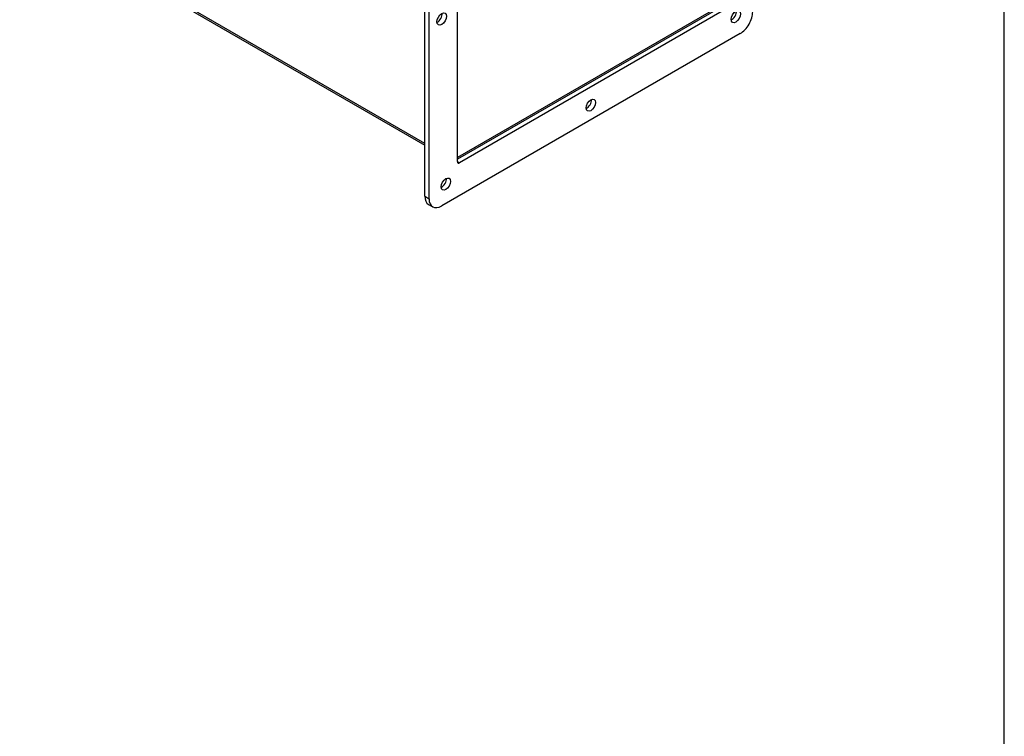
# Model space of a CAD drawing. Header units: inches. Extents: x 0.2 to 89.8, y -0.5 to 59.8.
# Tile 4 of 5: x 69.1 to 89.8, y 14.6 to 29.7. Entities that reach past the tile are written whole.
import ezdxf

# ---------------------------------------------------------------- set-up
doc = ezdxf.new("R2010")
doc.units = ezdxf.units.IN
doc.header["$MEASUREMENT"] = 0
for name, color, linetype in [('COM40176', 7, 'Continuous'), ('COM70666-3', 7, 'Continuous'), ('COM70693-13', 7, 'Continuous'), ('COM70694-13', 7, 'Continuous'), ('COM70695-3', 7, 'Continuous'), ('Default', 7, 'Continuous'), ('GSK10522', 7, 'Continuous'), ('GSK11095', 7, 'Continuous'), ('HNG86641-1', 7, 'Continuous'), ('HNG86641-2', 7, 'Continuous'), ('HNG86641-3', 7, 'Continuous')]:
    doc.layers.add(name, color=color, linetype=linetype)

# ---------------------------------------------------------------- blocks, each defined once
blk = doc.blocks.new('SE6')
at = {"layer": 'COM40176', "color": 7, "linetype": 'Continuous'}
for p, q in [((78.37670587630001, 39.8528430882), (77.6695990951, 40.2610913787)), ((82.6193465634, 37.4033533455), (81.9122397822, 37.8116016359))]:
    blk.add_line(p, q, dxfattribs=at)
for centre, major_axis, start_param, end_param in [((77.6265990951, 40.186613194), (-0.04300000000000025, -0.07447818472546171), 3.141592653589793, 3.614590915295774), ((78.3337058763, 39.7783649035), (-0.04299999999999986, -0.07447818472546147), 2.66859439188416, 3.614590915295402), ((81.8692397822, 37.7371234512), (-0.04300000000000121, -0.0744781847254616), 3.141592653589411, 3.614590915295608), ((82.57634656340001, 37.3288751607), (-0.04300000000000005, -0.07447818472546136), 2.668594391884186, 3.614590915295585)]:
    blk.add_ellipse(centre, major_axis=major_axis, ratio=0.5773502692, start_param=start_param, end_param=end_param, dxfattribs=at)
at = {"layer": 'COM70666-3', "color": 7, "linetype": 'Continuous'}
for p, q in [((75.7763384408, 42.1216005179), (69.50076575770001, 38.49839694)), ((75.8647267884, 42.0705694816), (69.5891541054, 38.4473659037)), ((75.8647267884, 42.0705694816), (75.7763384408, 42.1216005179)), ((76.0522267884, 42.0891427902), (75.9638384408, 42.1401738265)), ((76.1298918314, 41.1391388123), (76.1298918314, 41.9174763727)), ((69.50076575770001, 38.49839694), (69.5891541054, 38.4473659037)), ((69.2356007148, 38.0391176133), (69.2356007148, 30.7927104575)), ((69.3239890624, 37.988086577), (69.2356007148, 38.0391176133)), ((69.3239890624, 37.988086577), (69.3239890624, 30.7416794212)), ((77.8976587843, 33.6504484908), (84.1732314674, 37.2736520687)), ((84.261619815, 37.2226210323), (84.1732314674, 37.2736520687)), ((84.449119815, 37.2411943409), (84.3607314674, 37.2922253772)), ((77.986047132, 33.5994174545), (84.261619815, 37.2226210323)), ((84.526784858, 37.0695279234), (84.526784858, 29.8231207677)), ((78.3618743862, 33.1272783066), (83.8857925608, 36.3165139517)), ((83.841598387, 36.2909984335), (83.841598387, 29.9635581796)), ((83.9299867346, 36.2909984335), (83.8857925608, 36.3165139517)), ((83.9299867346, 36.2909984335), (83.9299867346, 29.9125271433)), ((77.8976587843, 33.6504484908), (77.986047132, 33.5994174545)), ((77.6324937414, 25.9447620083), (77.6324937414, 33.191169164)), ((77.720882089, 33.1401381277), (77.6324937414, 33.191169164)), ((77.720882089, 25.893730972), (77.720882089, 33.1401381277)), ((78.31768021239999, 26.6722604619), (78.31768021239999, 33.0507317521)), ((69.5891541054, 30.5885863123), (70.51741909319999, 31.1245203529)), ((69.2356007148, 30.7927104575), (69.3239890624, 30.7416794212)), ((69.31326575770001, 30.62104404), (69.4016541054, 30.5700130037)), ((83.7974042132, 29.8870116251), (78.31768021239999, 26.7232914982)), ((83.8857925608, 29.8359805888), (78.3618743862, 26.6467449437)), ((83.8857925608, 29.8359805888), (83.7974042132, 29.8870116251)), ((83.841598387, 29.9635581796), (83.9299867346, 29.9125271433)), ((84.261619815, 29.3638414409), (77.986047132, 25.740637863)), ((78.31768021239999, 26.6722604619), (78.3618743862, 26.6467449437)), ((77.6324937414, 25.9447620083), (77.720882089, 25.893730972)), ((77.7101587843, 25.7730955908), (77.798547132, 25.7220645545))]:
    blk.add_line(p, q, dxfattribs=at)
for centre, major_axis, start_param, end_param in [((75.7763384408, 41.8154143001), (-0.1874999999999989, -0.3247595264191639), 3.14159265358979, 3.926990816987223), ((75.8647267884, 41.7643832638), (-0.1874999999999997, -0.3247595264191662), 2.35619449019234, 3.926990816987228), ((75.6879500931, 41.6623211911), (0.07025000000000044, 0.121676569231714), 3.821985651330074, 5.602792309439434), ((72.6385520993, 40.0038125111), (0.07025000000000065, 0.1216765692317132), 3.8219856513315, 5.602792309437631), ((69.50076575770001, 38.1922107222), (-0.1875000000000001, -0.3247595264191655), 3.926990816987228, 5.497787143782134), ((69.5891541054, 38.1411796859), (0.1874999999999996, 0.3247595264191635), 0.7853981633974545, 2.356194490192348), ((69.5891541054, 38.1411796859), (0.07025000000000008, 0.1216765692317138), 3.821985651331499, 5.602792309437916), ((84.1732314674, 36.9674658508), (-0.1874999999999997, -0.3247595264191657), 3.141592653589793, 3.926990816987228), ((84.261619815, 36.9164348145), (-0.1874999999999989, -0.3247595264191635), 2.356194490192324, 3.926990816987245), ((84.0848431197, 36.8143727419), (-0.07025000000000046, -0.1216765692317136), 0.6803929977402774, 2.461199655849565), ((83.8857925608, 36.26548291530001), (-0.03125000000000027, -0.05412658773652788), 2.356194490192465, 3.926990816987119), ((81.0354451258, 35.1558640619), (-0.07025000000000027, -0.1216765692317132), 0.6803929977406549, 2.461199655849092), ((69.50076575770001, 34.5690071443), (0.0702499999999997, 0.1216765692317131), 3.821985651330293, 5.602792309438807), ((77.8976587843, 33.3442622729), (-0.1874999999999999, -0.3247595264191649), 3.926990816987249, 5.497787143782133), ((77.986047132, 33.2932312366), (0.1874999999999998, 0.3247595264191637), 0.7853981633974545, 2.35619449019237), ((77.986047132, 33.2932312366), (-0.07024999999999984, -0.1216765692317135), 0.6803929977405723, 2.461199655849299), ((84.1732314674, 33.3442622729), (-0.07025000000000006, -0.1216765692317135), 0.6803929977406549, 2.461199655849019), ((78.3618743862, 33.0762472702), (-0.03124999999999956, -0.05412658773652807), 3.926990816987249, 5.497787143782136), ((69.5891541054, 31.0988966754), (0.0702499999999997, 0.1216765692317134), 3.821985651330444, 5.602792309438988), ((69.50076575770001, 30.9458035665), (0.1875000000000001, 0.3247595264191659), 2.356194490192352, 3.141592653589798), ((69.5891541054, 30.8947725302), (0.1874999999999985, 0.3247595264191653), 2.356194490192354, 3.926990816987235), ((83.7974042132, 29.9380426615), (-0.03124999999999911, -0.05412658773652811), 0.7853981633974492, 2.356194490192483), ((83.8857925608, 29.8870116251), (0.03124999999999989, 0.05412658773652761), 3.926990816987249, 5.497787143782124), ((84.0848431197, 29.7720897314), (-0.07025000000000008, -0.1216765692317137), 0.6803929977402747, 2.461199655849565), ((84.261619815, 29.6700276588), (-0.1875000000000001, -0.3247595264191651), 0.7853981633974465, 2.356194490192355), ((77.8976587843, 29.7210586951), (-0.07024999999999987, -0.1216765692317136), 0.680392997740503, 2.461199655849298), ((81.0354451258, 27.9094569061), (-0.07025000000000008, -0.1216765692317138), 0.6803929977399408, 2.461199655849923), ((78.3618743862, 26.69777598), (0.03125000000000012, 0.05412658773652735), 2.356194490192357, 3.926990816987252), ((77.986047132, 26.2509482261), (-0.07025000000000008, -0.1216765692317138), 0.6803929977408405, 2.461199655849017), ((77.8976587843, 26.0978551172), (0.1875000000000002, 0.3247595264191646), 2.356194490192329, 3.141592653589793), ((77.986047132, 26.0468240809), (0.1874999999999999, 0.3247595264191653), 2.356194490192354, 3.926990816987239)]:
    blk.add_ellipse(centre, major_axis=major_axis, ratio=0.5773502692, start_param=start_param, end_param=end_param, dxfattribs=at)
for centre, major_axis in [((75.7763384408, 41.6112901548), (0.0702499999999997, 0.1216765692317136)), ((72.7269404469, 39.9527814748), (0.07024999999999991, 0.1216765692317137)), ((69.677542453, 38.0901486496), (0.07025000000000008, 0.1216765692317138)), ((84.1732314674, 36.7633417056), (-0.07025000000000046, -0.1216765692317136)), ((81.1238334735, 35.1048330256), (-0.07025000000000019, -0.1216765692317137)), ((69.5891541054, 34.517976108), (0.07024999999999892, 0.121676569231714)), ((78.0744354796, 33.2422002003), (-0.07025000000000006, -0.1216765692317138)), ((84.261619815, 33.2932312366), (-0.07025000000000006, -0.1216765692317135)), ((69.677542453, 31.0478656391), (0.07025000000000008, 0.1216765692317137)), ((84.1732314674, 29.7210586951), (-0.07025000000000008, -0.1216765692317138)), ((77.986047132, 29.6700276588), (-0.07024999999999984, -0.121676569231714)), ((81.1238334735, 27.8584258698), (-0.07025000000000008, -0.1216765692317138)), ((78.0744354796, 26.1999171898), (-0.07024999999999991, -0.1216765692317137))]:
    blk.add_ellipse(centre, major_axis=major_axis, ratio=0.5773502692, dxfattribs=at)
at = {"layer": 'COM70693-13', "color": 7, "linetype": 'Continuous'}
for p, q in [((75.1134258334, 40.9729939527), (75.4790000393, 41.1840583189)), ((75.8106331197, 40.9925898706), (75.4790000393, 41.1840583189)), ((75.84226558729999, 41.0108528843), (75.5330000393, 41.1894074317)), ((75.4450589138, 40.7815255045), (75.1134258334, 40.9729939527)), ((75.1134258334, 40.9476825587), (75.1134258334, 40.9729939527)), ((69.9748808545, 38.0062536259), (70.3404550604, 38.2173179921)), ((70.6720881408, 38.0258495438), (70.3404550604, 38.2173179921)), ((70.3065139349, 37.8147851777), (69.9748808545, 38.0062536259)), ((69.8985133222, 31.5183717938), (69.8985133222, 37.8739811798)), ((70.2205044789, 37.6880794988), (69.8985133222, 37.8739811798)), ((83.81296056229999, 36.2744643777), (83.81296056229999, 29.9580468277)), ((78.0831348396, 33.324951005), (78.053361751, 33.3421405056)), ((78.0065383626, 33.1928107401), (77.9772231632, 33.2097358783)), ((83.7875047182, 29.9139560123), (78.3205086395, 33.07032767)), ((83.81296056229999, 29.9580468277), (78.3458068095, 33.1145095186)), ((77.6324937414, 27.0531561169), (69.8985133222, 31.5183717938)), ((69.9208808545, 31.4689318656), (77.6324937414, 27.0166300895)), ((83.7875047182, 29.9139560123), (78.31768021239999, 26.7559513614))]:
    blk.add_line(p, q, dxfattribs=at)
for centre, major_axis, start_param, end_param in [((75.4790000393, 41.0958766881), (-0.05400000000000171, -0.09353074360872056), 3.141592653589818, 3.926990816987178), ((69.9748808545, 37.9180719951), (-0.05400000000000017, -0.09353074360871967), 3.926990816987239, 5.497787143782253), ((69.9748808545, 31.5624626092), (0.05399999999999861, 0.09353074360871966), 2.35619449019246, 3.141592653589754), ((83.7875047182, 29.9433498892), (0.01800000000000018, 0.03117691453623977), 3.926990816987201, 5.497787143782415)]:
    blk.add_ellipse(centre, major_axis=major_axis, ratio=0.5773502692, start_param=start_param, end_param=end_param, dxfattribs=at)
at = {"layer": 'COM70694-13', "color": 7, "linetype": 'Continuous'}
for p, q in [((70.2962608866, 37.8088655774), (76.06554511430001, 41.1397633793)), ((83.4675388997, 36.8662202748), (76.06554511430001, 41.1397633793)), ((83.4991713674, 36.8844832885), (76.11954511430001, 41.1451124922)), ((77.698254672, 33.5353224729), (70.2962608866, 37.8088655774)), ((70.2198933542, 37.229153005), (70.2198933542, 37.6765931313)), ((77.62188713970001, 33.4030500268), (70.2198933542, 37.6765931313)), ((71.0712499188, 36.7376220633), (70.2198933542, 37.229153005)), ((71.0712499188, 36.7376220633), (71.0924631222, 36.749869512)), ((72.4854634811, 35.9211254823), (71.11367632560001, 36.7131271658)), ((72.4854634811, 35.9211254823), (72.5066766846, 35.9333729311)), ((75.3138906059, 34.2881323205), (72.527889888, 35.8966305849)), ((75.3138906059, 34.2881323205), (75.33510380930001, 34.3003797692)), ((76.72810416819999, 33.4716357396), (75.3563170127, 34.2636374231)), ((77.698254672, 33.5353224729), (77.8976587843, 33.6504484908)), ((76.72810416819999, 33.4716357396), (76.7493173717, 33.4838831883)), ((77.62188713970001, 32.9556099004), (76.7705305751, 33.4471408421)), ((77.62188713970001, 32.9556099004), (77.62188713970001, 33.4030500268)), ((77.6727988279, 33.3767168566), (77.6727988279, 33.4324439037)), ((77.698254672, 33.476534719), (77.7414281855, 33.5014609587)), ((77.6324937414, 32.9617336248), (77.62188713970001, 32.9556099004))]:
    blk.add_line(p, q, dxfattribs=at)
for centre, major_axis, ratio, start_param, end_param in [((76.06554511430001, 41.0515817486), (-0.05400000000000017, -0.09353074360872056), 0.5773502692, 3.141592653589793, 3.926990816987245), ((70.2962608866, 37.7206839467), (-0.05400000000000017, -0.09353074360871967), 0.5773502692, 3.926990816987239, 5.497787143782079), ((71.0924631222, 36.7253746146), (0.01499999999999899, -0.02598076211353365), 0.5773502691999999, 0.7853981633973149, 3.926990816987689), ((72.5066766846, 35.9088780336), (0.01500000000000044, -0.02598076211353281), 0.5773502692, 0.7853981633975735, 3.926990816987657), ((75.33510380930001, 34.2758848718), (0.01500000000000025, -0.02598076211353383), 0.5773502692, 0.7853981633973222, 3.926990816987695), ((76.7493173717, 33.4593882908), (0.01500000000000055, -0.0259807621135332), 0.5773502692, 0.785398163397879, 3.926990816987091), ((77.698254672, 33.4471408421), (-0.05399999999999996, -0.09353074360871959), 0.5773502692, 3.926990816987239, 5.49778714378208), ((77.698254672, 33.4471408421), (-0.0179999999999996, -0.03117691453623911), 0.5773502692, 3.926990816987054, 5.497787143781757)]:
    blk.add_ellipse(centre, major_axis=major_axis, ratio=ratio, start_param=start_param, end_param=end_param, dxfattribs=at)
at = {"layer": 'COM70695-3', "color": 7, "linetype": 'Continuous'}
for p, q in [((70.3623753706, 38.2299736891), (75.0915055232, 40.9603382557)), ((75.0915055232, 40.9603382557), (75.4231386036, 40.7688698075)), ((70.694008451, 38.0385052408), (70.3623753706, 38.2299736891)), ((70.3623753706, 38.2299736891), (70.3623753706, 38.2046622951))]:
    blk.add_line(p, q, dxfattribs=at)
at = {"layer": 'GSK10522', "color": 7, "linetype": 'Continuous'}
for p, q in [((75.6525948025, 42.1930439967), (69.3770221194, 38.5698404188)), ((75.7409831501, 42.1420129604), (69.4654104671, 38.5188093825)), ((75.6525948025, 42.1930439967), (75.7409831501, 42.1420129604)), ((75.9284831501, 42.160586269), (75.8400948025, 42.2116173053)), ((69.3770221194, 38.5698404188), (69.4654104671, 38.5188093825)), ((69.1118570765, 38.110561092), (69.1118570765, 30.8641539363)), ((69.1118570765, 38.110561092), (69.2002454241, 38.0595300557)), ((69.2002454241, 38.0595300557), (69.2002454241, 30.8131229)), ((69.1118570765, 30.8641539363), (69.2002454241, 30.8131229)), ((69.1895221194, 30.6924875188), (69.2779104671, 30.6414564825))]:
    blk.add_line(p, q, dxfattribs=at)
for centre, major_axis, start_param, end_param in [((75.6525948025, 41.8868577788), (-0.1874999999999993, -0.3247595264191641), 3.141592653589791, 3.926990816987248), ((75.7409831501, 41.8358267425), (-0.1875000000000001, -0.3247595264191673), 3.047170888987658, 3.926990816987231), ((75.6525948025, 41.6827336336), (-0.0702499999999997, -0.1216765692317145), 1.077417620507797, 2.064174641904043), ((72.6031968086, 40.0242249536), (-0.0702499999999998, -0.1216765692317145), 1.077417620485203, 2.064174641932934), ((69.3770221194, 38.263654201), (0.1874999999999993, 0.3247595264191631), 0.7853981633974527, 2.356194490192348), ((69.4654104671, 38.2126231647), (0.1874999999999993, 0.3247595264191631), 0.7853981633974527, 2.356194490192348), ((69.5537988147, 38.1615921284), (-0.07025000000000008, -0.1216765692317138), 1.077417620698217, 2.064174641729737), ((69.4654104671, 34.5894195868), (-0.07025000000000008, -0.1216765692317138), 1.077417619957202, 2.064174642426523), ((69.5537988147, 31.1193091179), (-0.07025000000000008, -0.1216765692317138), 1.077417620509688, 2.064174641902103), ((69.3770221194, 31.0172470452), (0.1875000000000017, 0.3247595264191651), 2.356194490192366, 3.141592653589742), ((69.4654104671, 30.9662160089), (0.1875000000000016, 0.324759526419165), 2.356194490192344, 3.236013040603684)]:
    blk.add_ellipse(centre, major_axis=major_axis, ratio=0.5773502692, start_param=start_param, end_param=end_param, dxfattribs=at)
at = {"layer": 'GSK11095', "color": 7, "linetype": 'Continuous'}
for p, q in [((77.6727988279, 33.3767168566), (77.6727988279, 33.4324439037)), ((77.698254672, 33.476534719), (77.7414281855, 33.5014609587))]:
    blk.add_line(p, q, dxfattribs=at)
at = {"layer": 'HNG86641-1', "color": 7, "linetype": 'Continuous'}
for p, q in [((71.1433748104, 36.6959807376), (71.1433748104, 36.6649538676)), ((71.4997566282, 36.4591967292), (71.1433748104, 36.6649538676)), ((71.4997566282, 36.4262949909), (71.4997566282, 36.4591967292)), ((71.4959648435, 36.4284841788), (72.1974147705, 36.0235018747)), ((71.3868124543, 36.1839632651), (72.0882623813, 35.7789809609)), ((72.5575883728, 35.8484572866), (72.2012065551, 36.054214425)), ((72.2012065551, 36.054214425), (72.2012065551, 36.0201157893)), ((72.1961332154, 36.019522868), (72.1974147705, 36.0235018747)), ((72.2542395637, 36.000696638), (72.2542395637, 36.0235958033)), ((72.5575883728, 35.8794841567), (72.5575883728, 35.8484572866)), ((72.5844584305, 35.8639707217), (72.5575883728, 35.8484572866)), ((75.3860154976, 34.2464909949), (75.3860154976, 34.2154641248)), ((75.7423973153, 34.0097069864), (75.3860154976, 34.2154641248)), ((75.7386055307, 33.978994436), (76.4400554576, 33.5740121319)), ((75.7423973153, 33.9768052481), (75.7423973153, 34.0097069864)), ((75.6294531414, 33.7344735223), (76.3309030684, 33.3294912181)), ((76.4387739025, 33.5700331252), (76.4400554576, 33.5740121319)), ((76.8002290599, 33.3989675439), (76.44384724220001, 33.6047246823)), ((76.44384724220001, 33.6047246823), (76.44384724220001, 33.5706260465)), ((76.4968802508, 33.5512068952), (76.4968802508, 33.5741060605)), ((76.8002290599, 33.4299944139), (76.8002290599, 33.3989675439)), ((76.8270991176, 33.4144809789), (76.8002290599, 33.3989675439))]:
    blk.add_line(p, q, dxfattribs=at)
for centre, major_axis, start_param, end_param in [((71.45556245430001, 36.3030417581), (0.06874999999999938, 0.1190784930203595), 0.3568549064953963, 3.141592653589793), ((72.1570123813, 35.8980594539), (0.06875000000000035, 0.1190784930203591), 0.356854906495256, 3.182745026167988), ((75.6982031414, 33.8535520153), (0.06875000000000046, 0.1190784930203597), 0.3568549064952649, 3.141592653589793), ((76.3996530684, 33.4485697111), (0.06874999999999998, 0.1190784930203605), 0.3568549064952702, 3.182745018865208)]:
    blk.add_ellipse(centre, major_axis=major_axis, ratio=0.5773502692, start_param=start_param, end_param=end_param, dxfattribs=at)
at = {"layer": 'HNG86641-2', "color": 7, "linetype": 'Continuous'}
for p, q in [((71.4997566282, 36.4362975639), (71.1679306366, 36.6278773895)), ((71.0304306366, 36.3897204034), (71.3811556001, 36.1872292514)), ((71.1713055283, 35.8866285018), (71.1713055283, 36.3083862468)), ((72.5855190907, 35.0701319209), (71.1713055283, 35.8866285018)), ((72.582144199, 35.8113808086), (72.2314192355, 36.0138719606)), ((72.0939192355, 35.7757149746), (72.444644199, 35.5732238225)), ((72.5657658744, 35.6423534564), (72.5720447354, 35.6366228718)), ((72.5855190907, 35.5654013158), (72.5708500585, 35.6479228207)), ((72.608979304, 35.7680346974), (72.6385520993, 35.6016711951)), ((72.5855190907, 35.5654013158), (72.5344721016, 35.5948733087)), ((72.5855190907, 35.0701319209), (72.5855190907, 35.5654013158)), ((72.6385520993, 35.6016711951), (72.6385520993, 35.1007505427)), ((72.6385520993, 35.1007505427), (72.5855190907, 35.0701319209)), ((75.7423973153, 33.9868078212), (75.4105713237, 34.1783876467)), ((75.2730713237, 33.9402306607), (75.62379628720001, 33.7377395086)), ((75.4139462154, 33.437138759), (75.4139462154, 33.858896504)), ((76.82478488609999, 33.3618910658), (76.4740599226, 33.5643822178)), ((76.8281597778, 32.6206421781), (75.4139462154, 33.437138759)), ((76.3365599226, 33.3262252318), (76.6872848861, 33.1237340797)), ((76.8281597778, 33.11591157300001), (76.7771127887, 33.1453835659)), ((76.8084065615, 33.1928637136), (76.8146854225, 33.187133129)), ((76.8281597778, 33.11591157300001), (76.8134907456, 33.1984330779)), ((76.8516199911, 33.3185449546), (76.8811927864, 33.1521814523)), ((76.8811927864, 33.1521814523), (76.8811927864, 32.6512607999)), ((76.8281597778, 32.6206421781), (76.8281597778, 33.11591157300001)), ((76.8811927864, 32.6512607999), (76.8281597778, 32.6206421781))]:
    blk.add_line(p, q, dxfattribs=at)
for centre, major_axis, start_param, end_param in [((71.0991806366, 36.5087988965), (0.06875000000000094, 0.1190784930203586), -7.06e-14, 3.141592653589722), ((71.4499056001, 36.3063077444), (0.06874999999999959, 0.1190784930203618), 0.2470397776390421, 3.182745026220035), ((72.1626692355, 35.8947934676), (0.06874999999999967, 0.1190784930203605), 1.38e-14, 3.141592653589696), ((72.51339419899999, 35.6923023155), (0.06874999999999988, 0.1190784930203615), -0.6013501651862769, 4.57453793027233), ((72.51339419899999, 35.6923023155), (0.03124999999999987, 0.05412658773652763), -2.24e-14, 3.14159265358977), ((75.3418213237, 34.0593091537), (0.06874999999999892, 0.1190784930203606), 5.04e-14, 3.141592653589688), ((75.6925462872, 33.8568180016), (0.06874999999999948, 0.1190784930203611), 0.2470397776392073, 3.182745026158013), ((76.4053099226, 33.4453037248), (0.0687499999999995, 0.1190784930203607), -9.9e-14, 3.141592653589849), ((76.7560348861, 33.24281257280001), (0.06874999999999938, 0.1190784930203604), -0.6013501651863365, 4.574537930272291), ((76.7560348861, 33.24281257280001), (0.03125000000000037, 0.05412658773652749), 2.34e-13, 3.141592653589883)]:
    blk.add_ellipse(centre, major_axis=major_axis, ratio=0.5773502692, start_param=start_param, end_param=end_param, dxfattribs=at)
at = {"layer": 'HNG86641-3', "color": 7, "linetype": 'Continuous'}
for p, q in [((72.48214419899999, 35.6381757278), (72.4909830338, 35.6330726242)), ((72.5534830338, 35.7413257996), (72.54464419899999, 35.7464289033)), ((76.7247848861, 33.188685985), (76.7336237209, 33.1835828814)), ((76.7961237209, 33.2918360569), (76.7872848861, 33.2969391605))]:
    blk.add_line(p, q, dxfattribs=at)
for centre in [(72.5222330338, 35.6871992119), (76.7648737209, 33.2377094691)]:
    blk.add_arc(centre, 0.0625000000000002, 240, 59.99999999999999, dxfattribs=at)
for centre, major_axis in [((72.5222330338, 35.6871992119), (-0.03124999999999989, -0.05412658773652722)), ((76.7648737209, 33.2377094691), (-0.03124999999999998, -0.05412658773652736))]:
    blk.add_ellipse(centre, major_axis=major_axis, ratio=0.5773502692, start_param=3.141592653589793, end_param=6.283185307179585, dxfattribs=at)
blk = doc.blocks.new('BORDER')
at = {"layer": 'Default', "color": 7, "linetype": 'Continuous'}
blk.add_line((0, 0), (0, 27.86), dxfattribs=at)

msp = doc.modelspace()

# ---------------------------------------------------------------- block references
at = {"layer": 'Default', "color": 7, "xscale": 2.14, "yscale": 2.14, "zscale": 2.14}
msp.add_blockref('BORDER', (89.8180341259, 0.1611890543), dxfattribs=at)
at = {"layer": 'Default'}
msp.add_blockref('SE6', (0, 0), dxfattribs=at)

doc.saveas('drawing.dxf')
